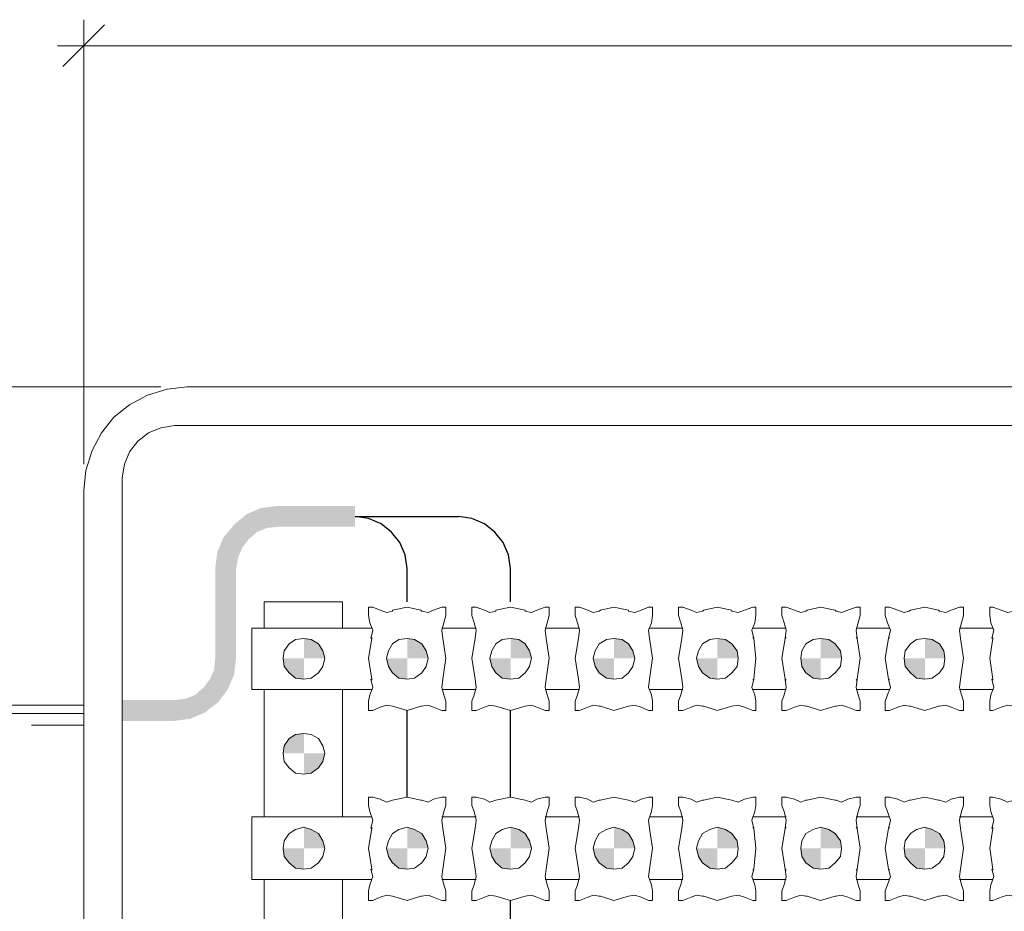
# Model space of a CAD drawing. Header units: millimetres. Extents: x 8 to 202, y 3 to 294.
# Tile 8 of 10: x 73 to 113, y 164 to 200. Entities that reach past the tile are written whole.
import ezdxf

# ---------------------------------------------------------------- set-up
doc = ezdxf.new("R2010")
doc.units = ezdxf.units.MM
doc.layers.add('DGE_CONTORNOS', color=7, linetype='Continuous', lineweight=0)
doc.layers.add('DGE_RELLENO', color=7, linetype='Continuous', lineweight=0)

msp = doc.modelspace()

# ---------------------------------------------------------------- hatches: boundary and pattern name
at = {"layer": 'DGE_RELLENO', "true_color": 0x000000}
for points in [[(83.5237, 180.1567), (83.5237, 179.31), (82.8463, 180.072)], [(86.6563, 179.31), (86.6563, 180.1567), (83.5237, 179.31)], [(86.6563, 180.1567), (83.5237, 179.31), (83.5237, 180.1567)], [(82.2537, 179.818), (82.677, 179.0984), (81.7457, 179.3947)], [(82.8463, 180.072), (83.1003, 179.2677), (82.2537, 179.818)], [(83.1003, 179.2677), (82.2537, 179.818), (82.677, 179.0984)], [(83.5237, 179.31), (82.8463, 180.072), (83.1003, 179.2677)], [(81.7457, 179.3947), (82.3383, 178.802), (81.3223, 178.8867)], [(82.677, 179.0984), (81.7457, 179.3947), (82.3383, 178.802)], [(81.3223, 178.8867), (82.0843, 178.4634), (81.0683, 178.294)], [(82.3383, 178.802), (81.3223, 178.8867), (82.0843, 178.4634)], [(81.0683, 178.294), (81.915, 178.0824), (80.9837, 177.6167)], [(82.0843, 178.4634), (81.0683, 178.294), (81.915, 178.0824)], [(81.915, 178.0824), (80.9837, 177.6167), (81.8303, 177.6167)], [(81.8303, 177.6167), (80.9837, 177.6167), (81.8303, 173.976)], [(80.9837, 177.6167), (81.8303, 173.976), (80.9837, 173.976)], [(84.8783, 174.738), (84.582, 174.7804), (84.582, 173.976)], [(85.1747, 174.5687), (84.8783, 174.738), (84.582, 173.976)], [(85.344, 174.2724), (85.1747, 174.5687), (84.582, 173.976)], [(89.0693, 174.738), (88.773, 174.7804), (88.773, 173.976)], [(89.3657, 174.5687), (89.0693, 174.738), (88.773, 173.976)], [(89.535, 174.2724), (89.3657, 174.5687), (88.773, 173.976)], [(93.3027, 174.738), (92.964, 174.7804), (92.964, 173.976)], [(93.5567, 174.5687), (93.3027, 174.738), (92.964, 173.976)], [(93.726, 174.2724), (93.5567, 174.5687), (92.964, 173.976)], [(97.4937, 174.738), (97.155, 174.7804), (97.155, 173.976)], [(97.7477, 174.5687), (97.4937, 174.738), (97.155, 173.976)], [(97.917, 174.2724), (97.7477, 174.5687), (97.155, 173.976)], [(101.6847, 174.738), (101.346, 174.7804), (101.346, 173.976)], [(101.9387, 174.5687), (101.6847, 174.738), (101.346, 173.976)], [(102.1503, 174.2724), (101.9387, 174.5687), (101.346, 173.976)], [(105.8757, 174.738), (105.537, 174.7804), (105.537, 173.976)], [(106.1297, 174.5687), (105.8757, 174.738), (105.537, 173.976)], [(106.3413, 174.2724), (106.1297, 174.5687), (105.537, 173.976)], [(110.0667, 174.738), (109.7703, 174.7804), (109.7703, 173.976)], [(110.363, 174.5687), (110.0667, 174.738), (109.7703, 173.976)], [(110.5323, 174.2724), (110.363, 174.5687), (109.7703, 173.976)], [(85.4287, 173.976), (85.344, 174.2724), (84.582, 173.976)], [(89.6197, 173.976), (89.535, 174.2724), (88.773, 173.976)], [(93.8107, 173.976), (93.726, 174.2724), (92.964, 173.976)], [(98.0017, 173.976), (97.917, 174.2724), (97.155, 173.976)], [(102.1927, 173.976), (102.1503, 174.2724), (101.346, 173.976)], [(106.3837, 173.976), (106.3413, 174.2724), (105.537, 173.976)], [(110.5747, 173.976), (110.5323, 174.2724), (109.7703, 173.976)], [(81.7457, 173.2987), (80.9413, 173.5104), (81.8303, 173.976)], [(80.9413, 173.5104), (81.8303, 173.976), (80.9837, 173.976)], [(83.7353, 173.976), (83.7777, 173.6374), (84.582, 173.976)], [(83.7777, 173.6374), (83.9893, 173.3834), (84.582, 173.976)], [(83.9893, 173.3834), (84.2433, 173.1717), (84.582, 173.976)], [(84.2433, 173.1717), (84.582, 173.1294), (84.582, 173.976)], [(87.9263, 173.976), (88.011, 173.6374), (88.773, 173.976)], [(88.011, 173.6374), (88.1803, 173.3834), (88.773, 173.976)], [(88.1803, 173.3834), (88.4343, 173.1717), (88.773, 173.976)], [(88.4343, 173.1717), (88.773, 173.1294), (88.773, 173.976)], [(92.1173, 173.976), (92.202, 173.6374), (92.964, 173.976)], [(92.202, 173.6374), (92.3713, 173.3834), (92.964, 173.976)], [(92.3713, 173.3834), (92.6253, 173.1717), (92.964, 173.976)], [(92.6253, 173.1717), (92.964, 173.1294), (92.964, 173.976)], [(96.3083, 173.976), (96.393, 173.6374), (97.155, 173.976)], [(96.393, 173.6374), (96.5623, 173.3834), (97.155, 173.976)], [(96.5623, 173.3834), (96.8587, 173.1717), (97.155, 173.976)], [(96.8587, 173.1717), (97.155, 173.1294), (97.155, 173.976)], [(100.4993, 173.976), (100.584, 173.6374), (101.346, 173.976)], [(100.584, 173.6374), (100.7533, 173.3834), (101.346, 173.976)], [(100.7533, 173.3834), (101.0497, 173.1717), (101.346, 173.976)], [(101.0497, 173.1717), (101.346, 173.1294), (101.346, 173.976)], [(104.7327, 173.976), (104.775, 173.6374), (105.537, 173.976)], [(104.775, 173.6374), (104.9443, 173.3834), (105.537, 173.976)], [(104.9443, 173.3834), (105.2407, 173.1717), (105.537, 173.976)], [(105.2407, 173.1717), (105.537, 173.1294), (105.537, 173.976)], [(108.9237, 173.976), (108.966, 173.6374), (109.7703, 173.976)], [(108.966, 173.6374), (109.1777, 173.3834), (109.7703, 173.976)], [(109.1777, 173.3834), (109.4317, 173.1717), (109.7703, 173.976)], [(109.4317, 173.1717), (109.7703, 173.1294), (109.7703, 173.976)], [(80.772, 173.1294), (81.7457, 173.2987), (80.9413, 173.5104)], [(80.518, 172.7907), (81.4917, 172.706), (80.772, 173.1294)], [(81.4917, 172.706), (80.772, 173.1294), (81.7457, 173.2987)], [(80.1793, 172.4944), (81.1107, 172.198), (80.518, 172.7907)], [(81.1107, 172.198), (80.518, 172.7907), (81.4917, 172.706)], [(79.3327, 171.436), (79.3327, 172.2827), (77.216, 171.436)], [(79.3327, 172.2827), (77.216, 171.436), (77.216, 172.2827)], [(79.3327, 172.2827), (79.9677, 171.5207), (79.756, 172.325)], [(79.3327, 171.436), (79.3327, 172.2827), (79.9677, 171.5207)], [(79.756, 172.325), (80.5603, 171.7747), (80.1793, 172.4944)], [(79.9677, 171.5207), (79.756, 172.325), (80.5603, 171.7747)], [(80.5603, 171.7747), (80.1793, 172.4944), (81.1107, 172.198)], [(84.582, 170.928), (84.2433, 170.8857), (84.582, 170.1237)], [(83.9893, 170.7164), (83.7777, 170.42), (84.582, 170.1237)], [(84.2433, 170.8857), (83.9893, 170.7164), (84.582, 170.1237)], [(83.7777, 170.42), (83.7353, 170.1237), (84.582, 170.1237)], [(84.582, 169.277), (84.8783, 169.3194), (84.582, 170.1237)], [(84.8783, 169.3194), (85.1747, 169.531), (84.582, 170.1237)], [(85.1747, 169.531), (85.344, 169.785), (84.582, 170.1237)], [(85.344, 169.785), (85.4287, 170.1237), (84.582, 170.1237)], [(84.8783, 167.0334), (84.582, 167.118), (84.582, 166.2714)], [(85.1747, 166.864), (84.8783, 167.0334), (84.582, 166.2714)], [(89.0693, 167.0334), (88.773, 167.118), (88.773, 166.2714)], [(89.3657, 166.864), (89.0693, 167.0334), (88.773, 166.2714)], [(93.3027, 167.0334), (92.964, 167.118), (92.964, 166.2714)], [(93.5567, 166.864), (93.3027, 167.0334), (92.964, 166.2714)], [(97.4937, 167.0334), (97.155, 167.118), (97.155, 166.2714)], [(97.7477, 166.864), (97.4937, 167.0334), (97.155, 166.2714)], [(101.6847, 167.0334), (101.346, 167.118), (101.346, 166.2714)], [(101.9387, 166.864), (101.6847, 167.0334), (101.346, 166.2714)], [(105.8757, 167.0334), (105.537, 167.118), (105.537, 166.2714)], [(106.1297, 166.864), (105.8757, 167.0334), (105.537, 166.2714)], [(110.0667, 167.0334), (109.7703, 167.118), (109.7703, 166.2714)], [(110.363, 166.864), (110.0667, 167.0334), (109.7703, 166.2714)], [(85.344, 166.5677), (85.1747, 166.864), (84.582, 166.2714)], [(85.4287, 166.2714), (85.344, 166.5677), (84.582, 166.2714)], [(89.535, 166.5677), (89.3657, 166.864), (88.773, 166.2714)], [(89.6197, 166.2714), (89.535, 166.5677), (88.773, 166.2714)], [(93.726, 166.5677), (93.5567, 166.864), (92.964, 166.2714)], [(93.8107, 166.2714), (93.726, 166.5677), (92.964, 166.2714)], [(97.917, 166.5677), (97.7477, 166.864), (97.155, 166.2714)], [(98.0017, 166.2714), (97.917, 166.5677), (97.155, 166.2714)], [(102.1503, 166.5677), (101.9387, 166.864), (101.346, 166.2714)], [(102.1927, 166.2714), (102.1503, 166.5677), (101.346, 166.2714)], [(106.3413, 166.5677), (106.1297, 166.864), (105.537, 166.2714)], [(106.3837, 166.2714), (106.3413, 166.5677), (105.537, 166.2714)], [(110.5323, 166.5677), (110.363, 166.864), (109.7703, 166.2714)], [(110.5747, 166.2714), (110.5323, 166.5677), (109.7703, 166.2714)], [(83.7353, 166.2714), (83.7777, 165.9327), (84.582, 166.2714)], [(83.7777, 165.9327), (83.9893, 165.6787), (84.582, 166.2714)], [(83.9893, 165.6787), (84.2433, 165.467), (84.582, 166.2714)], [(84.2433, 165.467), (84.582, 165.4247), (84.582, 166.2714)], [(87.9263, 166.2714), (88.011, 165.9327), (88.773, 166.2714)], [(88.011, 165.9327), (88.1803, 165.6787), (88.773, 166.2714)], [(88.1803, 165.6787), (88.4343, 165.467), (88.773, 166.2714)], [(88.4343, 165.467), (88.773, 165.4247), (88.773, 166.2714)], [(92.1173, 166.2714), (92.202, 165.9327), (92.964, 166.2714)], [(92.202, 165.9327), (92.3713, 165.6787), (92.964, 166.2714)], [(92.3713, 165.6787), (92.6253, 165.467), (92.964, 166.2714)], [(92.6253, 165.467), (92.964, 165.4247), (92.964, 166.2714)], [(96.3083, 166.2714), (96.393, 165.9327), (97.155, 166.2714)], [(96.393, 165.9327), (96.5623, 165.6787), (97.155, 166.2714)], [(96.5623, 165.6787), (96.8587, 165.467), (97.155, 166.2714)], [(96.8587, 165.467), (97.155, 165.4247), (97.155, 166.2714)], [(100.4993, 166.2714), (100.584, 165.9327), (101.346, 166.2714)], [(100.584, 165.9327), (100.7533, 165.6787), (101.346, 166.2714)], [(100.7533, 165.6787), (101.0497, 165.467), (101.346, 166.2714)], [(101.0497, 165.467), (101.346, 165.4247), (101.346, 166.2714)], [(104.7327, 166.2714), (104.775, 165.9327), (105.537, 166.2714)], [(104.775, 165.9327), (104.9443, 165.6787), (105.537, 166.2714)], [(104.9443, 165.6787), (105.2407, 165.467), (105.537, 166.2714)], [(105.2407, 165.467), (105.537, 165.4247), (105.537, 166.2714)], [(108.9237, 166.2714), (108.966, 165.9327), (109.7703, 166.2714)], [(108.966, 165.9327), (109.1777, 165.6787), (109.7703, 166.2714)], [(109.1777, 165.6787), (109.4317, 165.467), (109.7703, 166.2714)], [(109.4317, 165.467), (109.7703, 165.4247), (109.7703, 166.2714)]]:
    msp.add_hatch(color=7, dxfattribs=at).paths.add_polyline_path(points, flags=0)

# ---------------------------------------------------------------- linework, layer by layer
at = {"layer": 'DGE_CONTORNOS', "lineweight": 5}
for points in [[(75.6497, 181.85), (75.6497, 199.884)], [(76.4963, 199.6724), (74.803, 197.979)], [(74.5913, 198.8257), (164.338, 198.8257)], [(78.7823, 184.9827), (62.8227, 184.9827)], [(79.8407, 184.9827), (79.0363, 184.898), (78.232, 184.644), (77.5123, 184.263), (76.8773, 183.755), (76.3693, 183.12), (75.9883, 182.4004), (75.7343, 181.596), (75.6497, 180.7917)], [(79.8407, 184.9827), (159.0887, 184.9827)], [(79.3327, 183.4163), (78.7823, 183.3317), (78.2743, 183.12), (77.851, 182.7813), (77.5123, 182.358), (77.3007, 181.85), (77.216, 181.2997)], [(79.3327, 183.4163), (159.5967, 183.4163)], [(77.216, 141.4217), (77.216, 181.2997)], [(75.6497, 141.9297), (75.6497, 180.7917)], [(86.1483, 176.262), (82.9733, 176.262)], [(82.9733, 175.2037), (82.9733, 176.262)], [(86.1483, 175.2037), (86.1483, 176.262)], [(87.376, 176.0504), (87.2067, 176.0504), (87.2067, 175.7117)], [(87.6723, 175.9234), (87.376, 176.0504)], [(87.6723, 175.9234), (87.9263, 175.8387), (88.1803, 175.881)], [(88.773, 176.0504), (88.1803, 175.9234), (88.1803, 175.881)], [(89.3657, 175.881), (89.3233, 175.9234), (88.773, 176.0504)], [(89.3657, 175.881), (89.6197, 175.8387), (89.8313, 175.9234)], [(90.17, 176.0504), (89.8313, 175.9234)], [(90.3393, 176.0504), (90.17, 176.0504)], [(90.3393, 175.7117), (90.3393, 176.0504)], [(91.567, 176.0504), (91.3977, 176.0504), (91.3977, 175.7117)], [(91.9057, 175.9234), (91.567, 176.0504)], [(91.9057, 175.9234), (92.1173, 175.8387), (92.3713, 175.881)], [(92.964, 176.0504), (92.3713, 175.9234), (92.3713, 175.881)], [(93.5567, 175.881), (93.5567, 175.9234), (92.964, 176.0504)], [(93.5567, 175.881), (93.8107, 175.8387), (94.0223, 175.9234)], [(94.361, 176.0504), (94.0223, 175.9234)], [(94.5303, 176.0504), (94.361, 176.0504)], [(94.5303, 176.0504), (94.5303, 175.7117), (94.4457, 175.4154)], [(95.758, 176.0504), (95.5887, 176.0504), (95.5887, 175.7117)], [(96.0967, 175.9234), (95.758, 176.0504)], [(96.0967, 175.9234), (96.3083, 175.8387), (96.5623, 175.881)], [(97.155, 176.0504), (96.6047, 175.9234), (96.5623, 175.881)], [(97.7477, 175.881), (97.7477, 175.9234), (97.155, 176.0504)], [(97.7477, 175.881), (98.0017, 175.8387), (98.2557, 175.9234)], [(98.552, 176.0504), (98.2557, 175.9234)], [(98.7213, 175.7117), (98.7213, 176.0504), (98.552, 176.0504)], [(99.949, 176.0504), (99.7797, 176.0504), (99.7797, 175.7117)], [(100.2877, 175.9234), (99.949, 176.0504)], [(100.2877, 175.9234), (100.4993, 175.8387), (100.7533, 175.881)], [(101.346, 176.0504), (100.7957, 175.9234), (100.7533, 175.881)], [(101.9387, 175.881), (101.9387, 175.9234), (101.346, 176.0504)], [(101.9387, 175.881), (102.1927, 175.8387), (102.4467, 175.9234)], [(102.7853, 176.0504), (102.4467, 175.9234)], [(102.9123, 175.7117), (102.9123, 176.0504), (102.7853, 176.0504)], [(104.14, 176.0504), (103.9707, 176.0504), (103.9707, 175.7117)], [(104.4787, 175.9234), (104.14, 176.0504)], [(104.4787, 175.9234), (104.7327, 175.8387), (104.9443, 175.881), (104.9867, 175.9234)], [(105.537, 176.0504), (104.9867, 175.9234)], [(106.172, 175.881), (106.1297, 175.9234), (105.537, 176.0504)], [(106.172, 175.881), (106.3837, 175.8387), (106.6377, 175.9234)], [(106.9763, 176.0504), (106.6377, 175.9234)], [(107.1457, 175.7117), (107.1457, 176.0504), (106.9763, 176.0504)], [(108.331, 176.0504), (108.1617, 176.0504), (108.1617, 175.7117)], [(108.6697, 175.9234), (108.331, 176.0504)], [(108.6697, 175.9234), (108.9237, 175.8387), (109.1353, 175.881), (109.1777, 175.9234)], [(109.7703, 176.0504), (109.1777, 175.9234)], [(110.363, 175.881), (110.3207, 175.9234), (109.7703, 176.0504)], [(110.363, 175.881), (110.617, 175.8387), (110.8287, 175.9234)], [(111.1673, 176.0504), (110.8287, 175.9234)], [(111.3367, 175.7117), (111.3367, 176.0504), (111.1673, 176.0504)], [(112.522, 176.0504), (112.395, 176.0504), (112.395, 175.7117)], [(112.8607, 175.9234), (112.522, 176.0504)], [(112.8607, 175.9234), (113.1147, 175.8387), (113.3687, 175.881), (113.3687, 175.9234)], [(87.2913, 174.7804), (87.376, 175.119), (87.249, 175.4154), (87.2067, 175.7117)], [(90.2547, 175.4154), (90.17, 175.119), (90.2123, 174.7804)], [(90.2547, 175.4154), (90.3393, 175.7117)], [(91.5247, 174.7804), (91.567, 175.119), (91.4823, 175.4154), (91.3977, 175.7117)], [(94.4457, 175.4154), (94.361, 175.119), (94.4033, 174.7804)], [(95.7157, 174.7804), (95.758, 175.119), (95.6733, 175.4154), (95.5887, 175.7117)], [(98.7213, 175.7117), (98.679, 175.4154), (98.552, 175.119), (98.5943, 174.7804)], [(99.9067, 174.7804), (99.949, 175.119), (99.8643, 175.4154), (99.7797, 175.7117)], [(102.9123, 175.7117), (102.87, 175.4154), (102.743, 175.119), (102.8277, 174.7804)], [(104.0977, 174.7804), (104.14, 175.119), (104.0553, 175.4154), (103.9707, 175.7117)], [(107.1457, 175.7117), (107.061, 175.4154), (106.9763, 175.119), (107.0187, 174.7804)], [(108.2887, 174.7804), (108.3733, 175.119), (108.2463, 175.4154), (108.1617, 175.7117)], [(111.3367, 175.7117), (111.252, 175.4154), (111.1673, 175.119), (111.2097, 174.7804)], [(112.4797, 174.7804), (112.5643, 175.119), (112.4373, 175.4154), (112.395, 175.7117)], [(82.4653, 172.706), (82.4653, 175.2037)], [(87.3337, 175.2037), (82.4653, 175.2037)], [(91.567, 175.2037), (90.17, 175.2037)], [(95.758, 175.2037), (94.361, 175.2037)], [(99.949, 175.2037), (98.5943, 175.2037)], [(104.14, 175.2037), (102.7853, 175.2037)], [(108.331, 175.2037), (106.9763, 175.2037)], [(112.522, 175.2037), (111.1673, 175.2037)], [(85.4287, 173.976), (85.344, 174.2724), (85.1747, 174.5687), (84.8783, 174.738), (84.582, 174.7804), (84.2433, 174.738), (83.9893, 174.5687), (83.7777, 174.2724), (83.7353, 173.976), (83.7777, 173.6374), (83.9893, 173.3834), (84.2433, 173.1717), (84.582, 173.1294), (84.8783, 173.1717), (85.1747, 173.3834), (85.344, 173.6374), (85.4287, 173.976)], [(87.2067, 173.976), (87.3337, 174.7804), (87.3337, 174.8227)], [(89.6197, 173.976), (89.535, 174.2724), (89.3657, 174.5687), (89.0693, 174.738), (88.773, 174.7804), (88.4343, 174.738), (88.1803, 174.5687), (88.011, 174.2724), (87.9263, 173.976), (88.011, 173.6374), (88.1803, 173.3834), (88.4343, 173.1717), (88.773, 173.1294), (89.0693, 173.1717), (89.3657, 173.3834), (89.535, 173.6374), (89.6197, 173.976)], [(90.3393, 173.976), (90.2123, 174.7804), (90.2123, 174.8227)], [(91.3977, 173.976), (91.5247, 174.7804), (91.5247, 174.8227)], [(93.8107, 173.976), (93.726, 174.2724), (93.5567, 174.5687), (93.3027, 174.738), (92.964, 174.7804), (92.6253, 174.738), (92.3713, 174.5687), (92.202, 174.2724), (92.1173, 173.976), (92.202, 173.6374), (92.3713, 173.3834), (92.6253, 173.1717), (92.964, 173.1294), (93.3027, 173.1717), (93.5567, 173.3834), (93.726, 173.6374), (93.8107, 173.976)], [(94.5303, 173.976), (94.4033, 174.7804), (94.4033, 174.8227)], [(95.5887, 173.976), (95.7157, 174.7804), (95.7157, 174.8227)], [(98.0017, 173.976), (97.917, 174.2724), (97.7477, 174.5687), (97.4937, 174.738), (97.155, 174.7804), (96.8587, 174.738), (96.5623, 174.5687), (96.393, 174.2724), (96.3083, 173.976), (96.393, 173.6374), (96.5623, 173.3834), (96.8587, 173.1717), (97.155, 173.1294), (97.4937, 173.1717), (97.7477, 173.3834), (97.917, 173.6374), (98.0017, 173.976)], [(98.7213, 173.976), (98.5943, 174.7804), (98.5943, 174.8227)], [(99.7797, 173.976), (99.9067, 174.7804), (99.9067, 174.8227)], [(102.1927, 173.976), (102.1503, 174.2724), (101.9387, 174.5687), (101.6847, 174.738), (101.346, 174.7804), (101.0497, 174.738), (100.7533, 174.5687), (100.584, 174.2724), (100.4993, 173.976), (100.584, 173.6374), (100.7533, 173.3834), (101.0497, 173.1717), (101.346, 173.1294), (101.6847, 173.1717), (101.9387, 173.3834), (102.1503, 173.6374), (102.1927, 173.976)], [(102.9123, 173.976), (102.8277, 174.7804), (102.7853, 174.8227)], [(103.9707, 173.976), (104.0977, 174.7804), (104.14, 174.8227)], [(106.3837, 173.976), (106.3413, 174.2724), (106.1297, 174.5687), (105.8757, 174.738), (105.537, 174.7804), (105.2407, 174.738), (104.9443, 174.5687), (104.775, 174.2724), (104.7327, 173.976), (104.775, 173.6374), (104.9443, 173.3834), (105.2407, 173.1717), (105.537, 173.1294), (105.8757, 173.1717), (106.1297, 173.3834), (106.3413, 173.6374), (106.3837, 173.976)], [(107.1457, 173.976), (107.0187, 174.7804), (106.9763, 174.8227)], [(108.1617, 173.976), (108.2887, 174.7804), (108.331, 174.8227)], [(110.5747, 173.976), (110.5323, 174.2724), (110.363, 174.5687), (110.0667, 174.738), (109.7703, 174.7804), (109.4317, 174.738), (109.1777, 174.5687), (108.966, 174.2724), (108.9237, 173.976), (108.966, 173.6374), (109.1777, 173.3834), (109.4317, 173.1717), (109.7703, 173.1294), (110.0667, 173.1717), (110.363, 173.3834), (110.5323, 173.6374), (110.5747, 173.976)], [(111.3367, 173.976), (111.2097, 174.7804), (111.2097, 174.8227)], [(112.395, 173.976), (112.522, 174.7804), (112.522, 174.8227)], [(87.2067, 173.976), (87.3337, 173.1294), (87.3337, 173.087)], [(90.3393, 173.976), (90.2123, 173.1294), (90.2123, 173.087)], [(91.3977, 173.976), (91.5247, 173.1294), (91.5247, 173.087)], [(94.5303, 173.976), (94.4033, 173.1294), (94.4033, 173.087)], [(95.5887, 173.976), (95.7157, 173.1294), (95.7157, 173.087)], [(98.7213, 173.976), (98.5943, 173.1294), (98.5943, 173.087)], [(99.7797, 173.976), (99.9067, 173.1294), (99.9067, 173.087)], [(102.9123, 173.976), (102.8277, 173.1294), (102.7853, 173.087)], [(103.9707, 173.976), (104.0977, 173.1294), (104.14, 173.087)], [(107.1457, 173.976), (107.0187, 173.1294), (106.9763, 173.087)], [(108.1617, 173.976), (108.2887, 173.1294), (108.331, 173.087)], [(111.3367, 173.976), (111.2097, 173.1294), (111.2097, 173.087)], [(112.395, 173.976), (112.522, 173.1294), (112.522, 173.087)], [(87.249, 172.4944), (87.376, 172.7907), (87.2913, 173.1294)], [(90.2123, 173.1294), (90.17, 172.7907), (90.2547, 172.4944)], [(91.4823, 172.4944), (91.567, 172.7907), (91.5247, 173.1294)], [(94.4033, 173.1294), (94.361, 172.7907), (94.4457, 172.4944)], [(95.6733, 172.4944), (95.758, 172.7907), (95.7157, 173.1294)], [(98.5943, 173.1294), (98.552, 172.7907), (98.679, 172.4944)], [(99.8643, 172.4944), (99.949, 172.7907), (99.9067, 173.1294)], [(102.8277, 173.1294), (102.743, 172.7907), (102.87, 172.4944)], [(104.0553, 172.4944), (104.14, 172.7907), (104.0977, 173.1294)], [(107.0187, 173.1294), (106.9763, 172.7907), (107.061, 172.4944)], [(108.2463, 172.4944), (108.3733, 172.7907), (108.2887, 173.1294)], [(111.2097, 173.1294), (111.1673, 172.7907), (111.252, 172.4944)], [(112.4373, 172.4944), (112.5643, 172.7907), (112.4797, 173.1294)], [(87.3337, 172.706), (82.4653, 172.706)], [(82.9733, 167.5414), (82.9733, 172.706)], [(86.1483, 167.5414), (86.1483, 172.706)], [(91.567, 172.706), (90.17, 172.706)], [(95.758, 172.706), (94.361, 172.706)], [(99.949, 172.706), (98.5943, 172.706)], [(104.14, 172.706), (102.7853, 172.706)], [(108.331, 172.706), (106.9763, 172.706)], [(112.522, 172.706), (111.1673, 172.706)], [(87.249, 172.4944), (87.2067, 172.2404)], [(87.2067, 172.2404), (87.2067, 171.8594), (87.376, 171.8594)], [(90.3393, 172.2404), (90.2547, 172.4944)], [(90.3393, 172.2404), (90.3393, 171.8594)], [(91.4823, 172.4944), (91.3977, 172.2404)], [(91.3977, 172.2404), (91.3977, 171.8594), (91.567, 171.8594)], [(94.5303, 172.2404), (94.4457, 172.4944)], [(94.5303, 172.2404), (94.5303, 171.8594)], [(95.6733, 172.4944), (95.5887, 172.2404)], [(95.5887, 172.2404), (95.5887, 171.8594), (95.758, 171.8594)], [(98.552, 171.8594), (98.7213, 171.8594), (98.7213, 172.2404), (98.679, 172.4944)], [(99.8643, 172.4944), (99.7797, 172.2404)], [(99.7797, 172.2404), (99.7797, 171.8594), (99.949, 171.8594)], [(102.7853, 171.8594), (102.9123, 171.8594), (102.9123, 172.2404)], [(102.9123, 172.2404), (102.87, 172.4944)], [(104.0553, 172.4944), (103.9707, 172.2404)], [(103.9707, 172.2404), (103.9707, 171.8594), (104.14, 171.8594)], [(106.9763, 171.8594), (107.1457, 171.8594), (107.1457, 172.2404), (107.061, 172.4944)], [(108.2463, 172.4944), (108.1617, 172.2404)], [(108.1617, 172.2404), (108.1617, 171.8594), (108.331, 171.8594)], [(111.1673, 171.8594), (111.3367, 171.8594), (111.3367, 172.2404)], [(111.3367, 172.2404), (111.252, 172.4944)], [(112.4373, 172.4944), (112.395, 172.2404)], [(112.395, 172.2404), (112.395, 171.8594), (112.522, 171.8594)], [(87.376, 171.8594), (87.6723, 171.9864)], [(88.1803, 172.0287), (87.9263, 172.071), (87.6723, 171.9864)], [(88.1803, 172.0287), (88.773, 171.8594)], [(88.773, 171.8594), (89.3233, 172.0287), (89.3657, 172.0287)], [(89.8313, 171.9864), (89.6197, 172.071), (89.3657, 172.0287)], [(89.8313, 171.9864), (90.17, 171.8594)], [(90.3393, 171.8594), (90.17, 171.8594)], [(91.567, 171.8594), (91.9057, 171.9864)], [(92.3713, 172.0287), (92.1173, 172.071), (91.9057, 171.9864)], [(92.3713, 172.0287), (92.964, 171.8594)], [(92.964, 171.8594), (93.5567, 172.0287)], [(94.0223, 171.9864), (93.8107, 172.071), (93.5567, 172.0287)], [(94.0223, 171.9864), (94.361, 171.8594)], [(94.5303, 171.8594), (94.361, 171.8594)], [(95.758, 171.8594), (96.0967, 171.9864)], [(96.5623, 172.0287), (96.3083, 172.071), (96.0967, 171.9864)], [(96.5623, 172.0287), (96.6047, 172.0287), (97.155, 171.8594)], [(97.155, 171.8594), (97.7477, 172.0287)], [(98.2557, 171.9864), (98.0017, 172.071), (97.7477, 172.0287)], [(98.2557, 171.9864), (98.552, 171.8594)], [(99.949, 171.8594), (100.2877, 171.9864)], [(100.7533, 172.0287), (100.4993, 172.071), (100.2877, 171.9864)], [(100.7533, 172.0287), (100.7957, 172.0287), (101.346, 171.8594)], [(101.346, 171.8594), (101.9387, 172.0287)], [(102.4467, 171.9864), (102.1927, 172.071), (101.9387, 172.0287)], [(102.4467, 171.9864), (102.7853, 171.8594)], [(104.14, 171.8594), (104.4787, 171.9864)], [(104.9867, 172.0287), (104.9443, 172.0287), (104.7327, 172.071), (104.4787, 171.9864)], [(104.9867, 172.0287), (105.537, 171.8594)], [(105.537, 171.8594), (106.1297, 172.0287), (106.172, 172.0287)], [(106.6377, 171.9864), (106.3837, 172.071), (106.172, 172.0287)], [(106.6377, 171.9864), (106.9763, 171.8594)], [(108.331, 171.8594), (108.6697, 171.9864)], [(109.1777, 172.0287), (109.1353, 172.0287), (108.9237, 172.071), (108.6697, 171.9864)], [(109.1777, 172.0287), (109.7703, 171.8594)], [(109.7703, 171.8594), (110.3207, 172.0287), (110.363, 172.0287)], [(111.1673, 171.8594), (110.8287, 171.9864), (110.617, 172.071), (110.363, 172.0287)], [(112.522, 171.8594), (112.8607, 171.9864)], [(113.3687, 172.0287), (113.1147, 172.071), (112.8607, 171.9864)], [(85.4287, 170.1237), (85.344, 170.42), (85.1747, 170.7164), (84.8783, 170.8857), (84.582, 170.928), (84.2433, 170.8857), (83.9893, 170.7164), (83.7777, 170.42), (83.7353, 170.1237), (83.7777, 169.785), (83.9893, 169.531), (84.2433, 169.3194), (84.582, 169.277), (84.8783, 169.3194), (85.1747, 169.531), (85.344, 169.785), (85.4287, 170.1237)], [(87.2067, 168.007), (87.2067, 168.3457), (87.376, 168.3457)], [(87.6723, 168.261), (87.376, 168.3457)], [(87.6723, 168.261), (87.9263, 168.134), (88.1803, 168.2187)], [(88.1803, 168.2187), (88.773, 168.3457)], [(88.773, 168.3457), (89.3233, 168.2187), (89.3657, 168.2187), (89.6197, 168.134), (89.8313, 168.261)], [(89.8313, 168.261), (90.17, 168.3457), (90.3393, 168.3457)], [(90.3393, 168.007), (90.3393, 168.3457)], [(91.3977, 168.007), (91.3977, 168.3457), (91.567, 168.3457)], [(91.9057, 168.261), (91.567, 168.3457)], [(91.9057, 168.261), (92.1173, 168.134), (92.3713, 168.2187)], [(92.3713, 168.2187), (92.964, 168.3457)], [(92.964, 168.3457), (93.5567, 168.2187), (93.8107, 168.134), (94.0223, 168.261)], [(94.0223, 168.261), (94.361, 168.3457), (94.5303, 168.3457)], [(94.5303, 168.007), (94.5303, 168.3457)], [(95.5887, 168.007), (95.5887, 168.3457), (95.758, 168.3457)], [(96.0967, 168.261), (95.758, 168.3457)], [(96.0967, 168.261), (96.3083, 168.134), (96.5623, 168.2187)], [(96.5623, 168.2187), (96.6047, 168.2187), (97.155, 168.3457)], [(97.155, 168.3457), (97.7477, 168.2187), (98.0017, 168.134), (98.2557, 168.261)], [(98.552, 168.3457), (98.2557, 168.261)], [(98.552, 168.3457), (98.7213, 168.3457), (98.7213, 168.007)], [(99.7797, 168.007), (99.7797, 168.3457), (99.949, 168.3457)], [(100.2877, 168.261), (99.949, 168.3457)], [(100.2877, 168.261), (100.4993, 168.134), (100.7533, 168.2187)], [(100.7533, 168.2187), (100.7957, 168.2187), (101.346, 168.3457)], [(101.346, 168.3457), (101.9387, 168.2187), (102.1927, 168.134), (102.4467, 168.261)], [(102.7853, 168.3457), (102.4467, 168.261)], [(102.7853, 168.3457), (102.9123, 168.3457), (102.9123, 168.007)], [(103.9707, 168.007), (103.9707, 168.3457), (104.14, 168.3457)], [(104.4787, 168.261), (104.14, 168.3457)], [(104.4787, 168.261), (104.7327, 168.134), (104.9443, 168.2187)], [(104.9867, 168.2187), (104.9443, 168.2187)], [(105.537, 168.3457), (104.9867, 168.2187)], [(105.537, 168.3457), (106.1297, 168.2187), (106.172, 168.2187), (106.3837, 168.134), (106.6377, 168.261)], [(106.9763, 168.3457), (106.6377, 168.261)], [(106.9763, 168.3457), (107.1457, 168.3457), (107.1457, 168.007)], [(108.1617, 168.007), (108.1617, 168.3457), (108.331, 168.3457)], [(108.6697, 168.261), (108.331, 168.3457)], [(108.6697, 168.261), (108.9237, 168.134), (109.1353, 168.2187)], [(109.1777, 168.2187), (109.1353, 168.2187)], [(109.7703, 168.3457), (109.1777, 168.2187)], [(109.7703, 168.3457), (110.3207, 168.2187), (110.363, 168.2187)], [(110.363, 168.2187), (110.617, 168.134), (110.8287, 168.261), (111.1673, 168.3457)], [(111.1673, 168.3457), (111.3367, 168.3457), (111.3367, 168.007)], [(112.395, 168.007), (112.395, 168.3457), (112.522, 168.3457)], [(112.8607, 168.261), (112.522, 168.3457)], [(112.8607, 168.261), (113.1147, 168.134), (113.3687, 168.2187), (113.9613, 168.3457)], [(87.2067, 168.007), (87.249, 167.753)], [(87.2913, 167.0757), (87.376, 167.4144), (87.249, 167.753)], [(90.2547, 167.753), (90.17, 167.4144), (90.2123, 167.0757)], [(90.2547, 167.753), (90.3393, 168.007)], [(91.3977, 168.007), (91.4823, 167.753)], [(91.5247, 167.0757), (91.567, 167.4144), (91.4823, 167.753)], [(94.4457, 167.753), (94.361, 167.4144), (94.4033, 167.0757)], [(94.4457, 167.753), (94.5303, 168.007)], [(95.5887, 168.007), (95.6733, 167.753)], [(95.7157, 167.0757), (95.758, 167.4144), (95.6733, 167.753)], [(98.679, 167.753), (98.552, 167.4144), (98.5943, 167.0757)], [(98.679, 167.753), (98.7213, 168.007)], [(99.7797, 168.007), (99.8643, 167.753)], [(99.9067, 167.0757), (99.949, 167.4144), (99.8643, 167.753)], [(102.87, 167.753), (102.743, 167.4144), (102.8277, 167.0757)], [(102.87, 167.753), (102.9123, 168.007)], [(103.9707, 168.007), (104.0553, 167.753)], [(104.0977, 167.0757), (104.14, 167.4144), (104.0553, 167.753)], [(107.061, 167.753), (106.9763, 167.4144), (107.0187, 167.0757)], [(107.061, 167.753), (107.1457, 168.007)], [(108.1617, 168.007), (108.2463, 167.753)], [(108.2887, 167.0757), (108.3733, 167.4144), (108.2463, 167.753)], [(111.252, 167.753), (111.1673, 167.4144), (111.2097, 167.0757)], [(111.252, 167.753), (111.3367, 168.007)], [(112.395, 168.007), (112.4373, 167.753)], [(112.4797, 167.0757), (112.5643, 167.4144), (112.4373, 167.753)], [(87.3337, 167.5414), (82.4653, 167.5414)], [(87.3337, 165.0014), (82.4653, 165.0014), (82.4653, 167.5414)], [(91.567, 167.5414), (90.17, 167.5414)], [(95.758, 167.5414), (94.361, 167.5414)], [(99.949, 167.5414), (98.5943, 167.5414)], [(104.14, 167.5414), (102.7853, 167.5414)], [(108.331, 167.5414), (106.9763, 167.5414)], [(112.522, 167.5414), (111.1673, 167.5414)], [(85.4287, 166.2714), (85.344, 166.5677), (85.1747, 166.864), (84.8783, 167.0334), (84.582, 167.118), (84.2433, 167.0334), (83.9893, 166.864), (83.7777, 166.5677), (83.7353, 166.2714), (83.7777, 165.9327), (83.9893, 165.6787), (84.2433, 165.467), (84.582, 165.4247), (84.8783, 165.467), (85.1747, 165.6787), (85.344, 165.9327), (85.4287, 166.2714)], [(87.2067, 166.2714), (87.3337, 167.0757), (87.3337, 167.118)], [(89.6197, 166.2714), (89.535, 166.5677), (89.3657, 166.864), (89.0693, 167.0334), (88.773, 167.118), (88.4343, 167.0334), (88.1803, 166.864), (88.011, 166.5677), (87.9263, 166.2714), (88.011, 165.9327), (88.1803, 165.6787), (88.4343, 165.467), (88.773, 165.4247), (89.0693, 165.467), (89.3657, 165.6787), (89.535, 165.9327), (89.6197, 166.2714)], [(90.3393, 166.2714), (90.2123, 167.0757), (90.2123, 167.118)], [(91.3977, 166.2714), (91.5247, 167.0757), (91.5247, 167.118)], [(93.8107, 166.2714), (93.726, 166.5677), (93.5567, 166.864), (93.3027, 167.0334), (92.964, 167.118), (92.6253, 167.0334), (92.3713, 166.864), (92.202, 166.5677), (92.1173, 166.2714), (92.202, 165.9327), (92.3713, 165.6787), (92.6253, 165.467), (92.964, 165.4247), (93.3027, 165.467), (93.5567, 165.6787), (93.726, 165.9327), (93.8107, 166.2714)], [(94.5303, 166.2714), (94.4033, 167.0757), (94.4033, 167.118)], [(95.5887, 166.2714), (95.7157, 167.0757), (95.7157, 167.118)], [(98.0017, 166.2714), (97.917, 166.5677), (97.7477, 166.864), (97.4937, 167.0334), (97.155, 167.118), (96.8587, 167.0334), (96.5623, 166.864), (96.393, 166.5677), (96.3083, 166.2714), (96.393, 165.9327), (96.5623, 165.6787), (96.8587, 165.467), (97.155, 165.4247), (97.4937, 165.467), (97.7477, 165.6787), (97.917, 165.9327), (98.0017, 166.2714)], [(98.7213, 166.2714), (98.5943, 167.0757), (98.5943, 167.118)], [(99.7797, 166.2714), (99.9067, 167.0757), (99.9067, 167.118)], [(102.1927, 166.2714), (102.1503, 166.5677), (101.9387, 166.864), (101.6847, 167.0334), (101.346, 167.118), (101.0497, 167.0334), (100.7533, 166.864), (100.584, 166.5677), (100.4993, 166.2714), (100.584, 165.9327), (100.7533, 165.6787), (101.0497, 165.467), (101.346, 165.4247), (101.6847, 165.467), (101.9387, 165.6787), (102.1503, 165.9327), (102.1927, 166.2714)], [(102.9123, 166.2714), (102.8277, 167.0757), (102.7853, 167.118)], [(103.9707, 166.2714), (104.0977, 167.0757), (104.14, 167.118)], [(106.3837, 166.2714), (106.3413, 166.5677), (106.1297, 166.864), (105.8757, 167.0334), (105.537, 167.118), (105.2407, 167.0334), (104.9443, 166.864), (104.775, 166.5677), (104.7327, 166.2714), (104.775, 165.9327), (104.9443, 165.6787), (105.2407, 165.467), (105.537, 165.4247), (105.8757, 165.467), (106.1297, 165.6787), (106.3413, 165.9327), (106.3837, 166.2714)], [(107.1457, 166.2714), (107.0187, 167.0757), (106.9763, 167.118)], [(108.1617, 166.2714), (108.2887, 167.0757), (108.331, 167.118)], [(110.5747, 166.2714), (110.5323, 166.5677), (110.363, 166.864), (110.0667, 167.0334), (109.7703, 167.118), (109.4317, 167.0334), (109.1777, 166.864), (108.966, 166.5677), (108.9237, 166.2714), (108.966, 165.9327), (109.1777, 165.6787), (109.4317, 165.467), (109.7703, 165.4247), (110.0667, 165.467), (110.363, 165.6787), (110.5323, 165.9327), (110.5747, 166.2714)], [(111.3367, 166.2714), (111.2097, 167.0757), (111.2097, 167.118)], [(112.395, 166.2714), (112.522, 167.0757), (112.522, 167.118)], [(87.2067, 166.2714), (87.3337, 165.4247), (87.3337, 165.3824)], [(90.3393, 166.2714), (90.2123, 165.4247), (90.2123, 165.3824)], [(91.3977, 166.2714), (91.5247, 165.4247), (91.5247, 165.3824)], [(94.5303, 166.2714), (94.4033, 165.4247), (94.4033, 165.3824)], [(95.5887, 166.2714), (95.7157, 165.4247), (95.7157, 165.3824)], [(98.7213, 166.2714), (98.5943, 165.4247), (98.5943, 165.3824)], [(99.7797, 166.2714), (99.9067, 165.4247), (99.9067, 165.3824)], [(102.9123, 166.2714), (102.8277, 165.4247), (102.7853, 165.3824)], [(103.9707, 166.2714), (104.0977, 165.4247), (104.14, 165.3824)], [(107.1457, 166.2714), (107.0187, 165.4247), (106.9763, 165.3824)], [(108.1617, 166.2714), (108.2887, 165.4247), (108.331, 165.3824)], [(111.3367, 166.2714), (111.2097, 165.4247), (111.2097, 165.3824)], [(112.395, 166.2714), (112.522, 165.4247), (112.522, 165.3824)], [(87.249, 164.7897), (87.376, 165.1284), (87.2913, 165.4247)], [(90.2123, 165.4247), (90.17, 165.1284), (90.2547, 164.7897)], [(91.4823, 164.7897), (91.567, 165.1284), (91.5247, 165.4247)], [(94.4033, 165.4247), (94.361, 165.1284), (94.4457, 164.7897)], [(95.6733, 164.7897), (95.758, 165.1284), (95.7157, 165.4247)], [(98.5943, 165.4247), (98.552, 165.1284), (98.679, 164.7897)], [(99.8643, 164.7897), (99.949, 165.1284), (99.9067, 165.4247)], [(102.8277, 165.4247), (102.743, 165.1284), (102.87, 164.7897)], [(104.0553, 164.7897), (104.14, 165.1284), (104.0977, 165.4247)], [(107.0187, 165.4247), (106.9763, 165.1284), (107.061, 164.7897)], [(108.2463, 164.7897), (108.3733, 165.1284), (108.2887, 165.4247)], [(111.2097, 165.4247), (111.1673, 165.1284), (111.252, 164.7897)], [(112.4373, 164.7897), (112.5643, 165.1284), (112.4797, 165.4247)], [(82.9733, 159.8367), (82.9733, 165.0014)], [(86.1483, 159.8367), (86.1483, 165.0014)], [(91.567, 165.0014), (90.17, 165.0014)], [(95.758, 165.0014), (94.361, 165.0014)], [(99.949, 165.0014), (98.5943, 165.0014)], [(104.14, 165.0014), (102.7853, 165.0014)], [(108.331, 165.0014), (106.9763, 165.0014)], [(112.522, 165.0014), (111.1673, 165.0014)], [(87.249, 164.7897), (87.2067, 164.5357)], [(87.376, 164.1547), (87.2067, 164.1547), (87.2067, 164.5357)], [(90.3393, 164.5357), (90.2547, 164.7897)], [(90.3393, 164.5357), (90.3393, 164.1547)], [(91.4823, 164.7897), (91.3977, 164.5357)], [(91.567, 164.1547), (91.3977, 164.1547), (91.3977, 164.5357)], [(94.5303, 164.1547), (94.5303, 164.5357), (94.4457, 164.7897)], [(95.6733, 164.7897), (95.5887, 164.5357)], [(95.758, 164.1547), (95.5887, 164.1547), (95.5887, 164.5357)], [(98.7213, 164.5357), (98.7213, 164.1547), (98.552, 164.1547)], [(98.7213, 164.5357), (98.679, 164.7897)], [(99.8643, 164.7897), (99.7797, 164.5357)], [(99.949, 164.1547), (99.7797, 164.1547), (99.7797, 164.5357)], [(102.9123, 164.5357), (102.9123, 164.1547), (102.7853, 164.1547)], [(102.9123, 164.5357), (102.87, 164.7897)], [(104.14, 164.1547), (103.9707, 164.1547), (103.9707, 164.5357), (104.0553, 164.7897)], [(107.1457, 164.5357), (107.1457, 164.1547), (106.9763, 164.1547)], [(107.1457, 164.5357), (107.061, 164.7897)], [(108.331, 164.1547), (108.1617, 164.1547), (108.1617, 164.5357), (108.2463, 164.7897)], [(111.3367, 164.5357), (111.3367, 164.1547), (111.1673, 164.1547)], [(111.3367, 164.5357), (111.252, 164.7897)], [(112.522, 164.1547), (112.395, 164.1547), (112.395, 164.5357), (112.4373, 164.7897)], [(87.376, 164.1547), (87.6723, 164.2817)], [(88.1803, 164.324), (87.9263, 164.3664), (87.6723, 164.2817)], [(88.773, 164.1547), (88.1803, 164.324)], [(89.8313, 164.2817), (89.6197, 164.3664), (89.3657, 164.324), (89.3233, 164.324), (88.773, 164.1547)], [(89.8313, 164.2817), (90.17, 164.1547)], [(90.3393, 164.1547), (90.17, 164.1547)], [(91.567, 164.1547), (91.9057, 164.2817)], [(92.3713, 164.324), (92.1173, 164.3664), (91.9057, 164.2817)], [(92.964, 164.1547), (92.3713, 164.324)], [(94.0223, 164.2817), (93.8107, 164.3664), (93.5567, 164.324), (92.964, 164.1547)], [(94.0223, 164.2817), (94.361, 164.1547)], [(94.5303, 164.1547), (94.361, 164.1547)], [(95.758, 164.1547), (96.0967, 164.2817)], [(96.5623, 164.324), (96.3083, 164.3664), (96.0967, 164.2817)], [(97.155, 164.1547), (96.6047, 164.324), (96.5623, 164.324)], [(98.2557, 164.2817), (98.0017, 164.3664), (97.7477, 164.324), (97.155, 164.1547)], [(98.2557, 164.2817), (98.552, 164.1547)], [(99.949, 164.1547), (100.2877, 164.2817)], [(100.7533, 164.324), (100.4993, 164.3664), (100.2877, 164.2817)], [(101.346, 164.1547), (100.7957, 164.324), (100.7533, 164.324)], [(102.4467, 164.2817), (102.1927, 164.3664), (101.9387, 164.324), (101.346, 164.1547)], [(102.4467, 164.2817), (102.7853, 164.1547)], [(104.14, 164.1547), (104.4787, 164.2817)], [(104.9443, 164.324), (104.7327, 164.3664), (104.4787, 164.2817)], [(104.9443, 164.324), (104.9867, 164.324)], [(104.9867, 164.324), (105.537, 164.1547)], [(106.6377, 164.2817), (106.3837, 164.3664), (106.172, 164.324), (106.1297, 164.324), (105.537, 164.1547)], [(106.6377, 164.2817), (106.9763, 164.1547)], [(108.331, 164.1547), (108.6697, 164.2817)], [(109.1353, 164.324), (108.9237, 164.3664), (108.6697, 164.2817)], [(109.1353, 164.324), (109.1777, 164.324)], [(109.1777, 164.324), (109.7703, 164.1547)], [(110.363, 164.324), (110.3207, 164.324), (109.7703, 164.1547)], [(110.8287, 164.2817), (110.617, 164.3664), (110.363, 164.324)], [(110.8287, 164.2817), (111.1673, 164.1547)], [(112.522, 164.1547), (112.8607, 164.2817)], [(113.9613, 164.1547), (113.3687, 164.324), (113.1147, 164.3664), (112.8607, 164.2817)]]:
    msp.add_lwpolyline(points, dxfattribs=at)
at = {"layer": 'DGE_CONTORNOS', "lineweight": 25}
for points in [[(88.773, 177.6167), (88.6883, 178.167), (88.4767, 178.675), (88.138, 179.0984), (87.7147, 179.437), (87.2067, 179.6487), (86.6563, 179.7334)], [(86.6563, 179.7334), (90.8473, 179.7334)], [(92.964, 177.6167), (92.8793, 178.167), (92.6677, 178.675), (92.329, 179.0984), (91.9057, 179.437), (91.3977, 179.6487), (90.8473, 179.7334)], [(88.773, 176.262), (88.773, 177.6167)], [(92.964, 176.262), (92.964, 177.6167)], [(88.773, 168.3457), (88.773, 171.8594)], [(92.964, 168.3457), (92.964, 171.8594)], [(92.964, 160.6834), (92.964, 164.1547)]]:
    msp.add_lwpolyline(points, dxfattribs=at)
at = {"layer": 'DGE_CONTORNOS', "lineweight": 9}
for points in [[(69.5537, 171.7324), (75.6497, 171.7324)], [(71.1623, 172.071), (75.6497, 172.071)], [(73.533, 171.2667), (75.6497, 171.2667)]]:
    msp.add_lwpolyline(points, dxfattribs=at)

doc.saveas('drawing.dxf')
